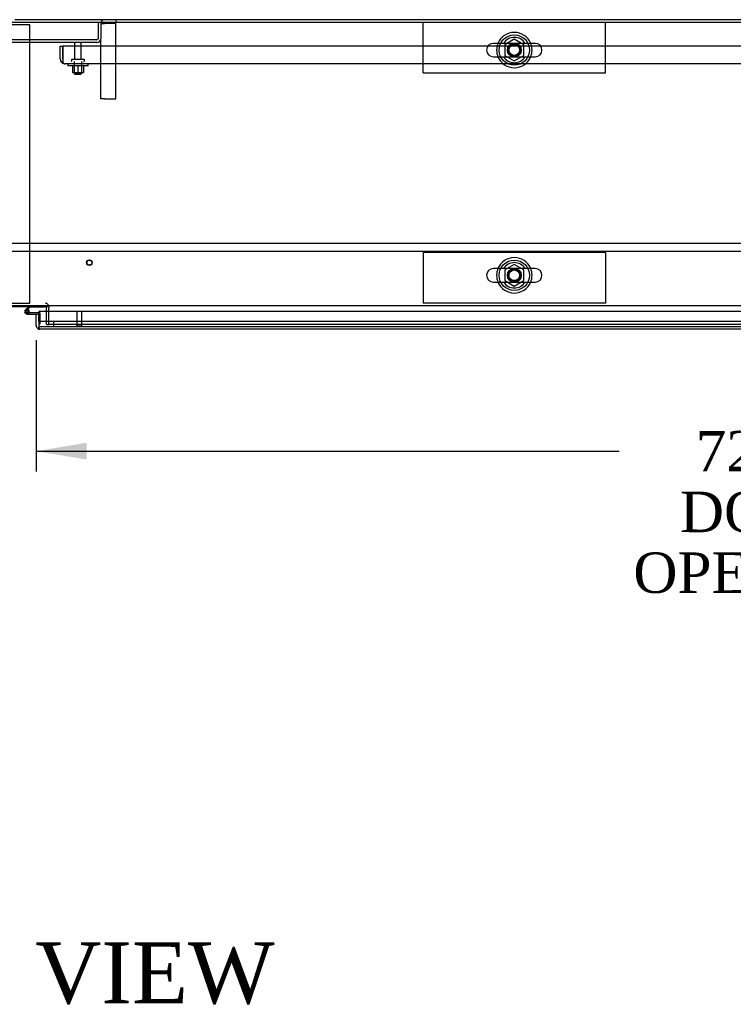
# Model space of a CAD drawing. Header units: inches. Extents: x 2 to 538, y -2 to 358.
# Tile 20 of 36: x 162 to 197, y 232 to 281. Entities that reach past the tile are written whole.
import ezdxf
from ezdxf.enums import TextEntityAlignment as Align
from ezdxf.lldxf.tags import DXFTag

# ---------------------------------------------------------------- set-up
doc = ezdxf.new("R2010")
doc.units = ezdxf.units.IN
doc.header["$MEASUREMENT"] = 0
for name, color, linetype in [('COM40146', 7, 'Continuous'), ('COM40430', 7, 'Continuous'), ('COM52839', 7, 'Continuous'), ('COM52840', 7, 'Continuous'), ('COM52841', 7, 'Continuous'), ('COM52847', 7, 'Continuous'), ('COM52850', 7, 'Continuous'), ('COM53520', 7, 'Continuous'), ('COM54578-80', 7, 'Continuous'), ('COM71127-2', 7, 'Continuous'), ('COM71131-1', 7, 'Continuous'), ('Default', 7, 'Continuous'), ('GSK11033', 7, 'Continuous'), ('NTS166105', 7, 'Continuous'), ('NTS166905', 7, 'Continuous'), ('SCS00680', 7, 'Continuous'), ('STD21878', 7, 'Continuous'), ('STD26094', 7, 'Continuous'), ('WAF25059', 7, 'Continuous'), ('WAF25362', 7, 'Continuous'), ('WAM254785', 7, 'Continuous')]:
    doc.layers.add(name, color=color, linetype=linetype)
doc.styles.add('SEACAD_Times_New_Roman', font='times.ttf')
tags = doc.linetypes.add('HIDDEN2', pattern=[0.1875, 0.125, -0.0625]).pattern_tags.tags
tags[6:7] = [DXFTag(74, 4), DXFTag(75, 0), DXFTag(340, '0'), DXFTag(46, 0.0), DXFTag(50, 0.0), DXFTag(44, 0.0), DXFTag(45, 0.0)]
tags[4:5] = [DXFTag(74, 4), DXFTag(75, 0), DXFTag(340, '0'), DXFTag(46, 0.0), DXFTag(50, 0.0), DXFTag(44, 0.0), DXFTag(45, 0.0)]
doc.dimstyles.new('HAMMOND_(STH_-_540x360)', dxfattribs={"dimtxt": 2, "dimasz": 2.5, "dimexe": 1, "dimexo": 1, "dimgap": 0.5, "dimtad": 0, "dimtih": 1, "dimtoh": 1, "dimzin": 0, "dimdsep": 46, "dimtxsty": 'SEACAD_Times_New_Roman', "dimblk1": '_SE_FILLED', "dimblk2": '_SE_FILLED', "dimsah": 1, "dimcen": 1, "dimadec": 0, "dimazin": 0, "dimtfac": 0.8, "dimtofl": 0, "dimtmove": 0, "dimatfit": 3, "dimfxl": 1, "dimtolj": 1, "dimtzin": 0, "dimarcsym": 0})

# ---------------------------------------------------------------- blocks, each defined once
blk = doc.blocks.new('SE')
at = {"layer": 'COM40146', "color": 7, "linetype": 'HIDDEN2'}
for p, q in [((163.836, 279.706), (163.961, 279.706)), ((163.836, 279.081), (163.836, 279.706)), ((163.961, 279.081), (163.961, 279.706)), ((233.711, 279.706), (163.962, 279.706)), ((163.962, 279.706), (163.962, 279.081)), ((163.961, 278.954), (163.911, 278.903)), ((163.961, 279.081), (163.961, 279.081)), ((163.961, 279.081), (163.961, 278.954)), ((163.962, 279.081), (163.962, 278.903)), ((233.586, 278.831), (164.086, 278.831)), ((164.086, 278.831), (164.086, 278.831)), ((164.086, 278.831), (164.086, 278.831))]:
    blk.add_line(p, q, dxfattribs=at)
for start, end in [(180, 225.4399), (225.4399, 269.8781), (269.9564, 270)]:
    blk.add_arc((164.086, 279.081), 0.25, start, end, dxfattribs=at)
blk.add_open_spline([(163.962, 278.903), (163.982, 278.88), (164.003, 278.862), (164.045, 278.838), (164.065, 278.831), (164.086, 278.831)], degree=3, knots=[0, 0, 0, 0, 0.5, 0.5, 1, 1, 1, 1], dxfattribs=at)
at = {"layer": 'COM40430', "color": 7, "linetype": 'HIDDEN2'}
for p, q in [((165.836, 280.833), (166.021, 280.833)), ((166.586, 280.833), (166.021, 280.833)), ((166.586, 281.018), (166.586, 280.893)), ((166.586, 277.112), (166.586, 280.833)), ((165.836, 277.112), (165.836, 280.078)), ((166.021, 277.112), (165.836, 277.112)), ((166.021, 277.112), (166.586, 277.112))]:
    blk.add_line(p, q, dxfattribs=at)
for radius in [0.185, 0.06]:
    blk.add_arc((166.021, 280.833), radius, 90, 180, dxfattribs=at)
at = {"layer": 'COM52839', "color": 7, "linetype": 'Continuous'}
blk.add_line((163.149, 266.606), (163.149, 266.833), dxfattribs=at)
at = {"layer": 'COM52839', "color": 7, "linetype": 'HIDDEN2'}
for q in [(163.149, 266.606), (163.274, 265.956)]:
    blk.add_line((163.149, 265.956), q, dxfattribs=at)
for radius, start in [(0.185, 7.1503), (0.06, 22.5687)]:
    blk.add_arc((163.089, 266.833), radius, start, 90, dxfattribs=at)
at = {"layer": 'COM52839', "color": 7, "linetype": 'Continuous'}
for radius, end in [(0.06, 22.5687), (0.185, 7.1503)]:
    blk.add_arc((163.089, 266.833), radius, 0, end, dxfattribs=at)
at = {"layer": 'COM52840', "color": 7, "linetype": 'HIDDEN2'}
for p, q in [((181.774, 278.393), (181.774, 280.893)), ((190.774, 278.393), (190.774, 280.893)), ((181.774, 278.393), (190.774, 278.393)), ((181.774, 269.518), (181.774, 267.018)), ((190.774, 269.518), (181.774, 269.518)), ((190.774, 269.518), (190.774, 267.018)), ((190.774, 267.018), (181.774, 267.018))]:
    blk.add_line(p, q, dxfattribs=at)
at = {"layer": 'COM52841', "color": 7, "linetype": 'HIDDEN2'}
for p, q in [((165.711, 280.893), (165.711, 280.078)), ((165.836, 280.893), (165.836, 280.078)), ((165.651, 280.018), (157.021, 280.018)), ((165.651, 279.893), (157.021, 279.893))]:
    blk.add_line(p, q, dxfattribs=at)
for radius in [0.06, 0.185]:
    blk.add_arc((165.651, 280.078), radius, 270, 0, dxfattribs=at)
at = {"layer": 'COM52847', "color": 7, "linetype": 'Continuous'}
for p, q in [((198.339, 266.606), (162.774, 266.606)), ((162.774, 266.606), (162.774, 265.916)), ((162.649, 266.478), (162.774, 266.478)), ((162.649, 265.916), (162.649, 266.478)), ((162.774, 266.106), (162.774, 266.478)), ((162.774, 265.834), (162.725, 265.767)), ((162.774, 265.916), (162.774, 265.916)), ((162.774, 265.916), (162.774, 265.767)), ((162.774, 265.916), (162.774, 265.834)), ((198.339, 265.731), (162.834, 265.731)), ((162.834, 265.731), (162.834, 265.731)), ((162.834, 265.731), (162.834, 265.731)), ((162.834, 265.731), (162.834, 265.731))]:
    blk.add_line(p, q, dxfattribs=at)
for start, end in [(180, 233.806), (233.806, 269.8792), (269.9411, 270)]:
    blk.add_arc((162.834, 265.916), 0.185, start, end, dxfattribs=at)
blk.add_open_spline([(162.774, 265.767), (162.784, 265.755), (162.794, 265.747), (162.809, 265.737), (162.814, 265.735), (162.824, 265.732), (162.829, 265.731), (162.834, 265.731)], degree=3, knots=[0, 0, 0, 0, 0.5, 0.5, 0.75, 0.75, 1, 1, 1, 1], dxfattribs=at)
at = {"layer": 'COM52850', "color": 7, "linetype": 'HIDDEN2'}
for p, q in [((162.336, 280.768), (160.336, 280.768)), ((162.336, 267.018), (162.336, 280.768)), ((160.336, 267.018), (162.336, 267.018))]:
    blk.add_line(p, q, dxfattribs=at)
at = {"layer": 'COM53520', "color": 7, "linetype": 'HIDDEN2'}
for p, q in [((232.649, 269.956), (126.649, 269.956)), ((126.649, 269.581), (232.649, 269.581))]:
    blk.add_line(p, q, dxfattribs=at)
at = {"layer": 'COM54578-80', "color": 7, "linetype": 'Continuous'}
for p, q in [((162.159, 266.726), (162.115, 266.682)), ((162.131, 266.608), (162.131, 266.583)), ((162.327, 266.893), (162.159, 266.726)), ((162.206, 266.658), (162.181, 266.658)), ((162.181, 266.533), (162.206, 266.533)), ((162.228, 266.707), (162.242, 266.721)), ((162.774, 266.54), (162.233, 266.54)), ((162.242, 266.721), (162.352, 266.831)), ((162.256, 266.583), (162.256, 266.608)), ((162.256, 266.59), (162.31, 266.585)), ((162.352, 266.831), (163.046, 266.831)), ((163.046, 266.831), (163.046, 266.893)), ((162.194, 266.478), (162.649, 266.478))]:
    blk.add_line(p, q, dxfattribs=at)
at = {"layer": 'COM54578-80', "color": 7, "linetype": 'HIDDEN2'}
for p, q in [((162.158, 266.637), (162.228, 266.707)), ((162.233, 266.54), (162.194, 266.54)), ((162.311, 266.595), (162.249, 266.595)), ((162.249, 266.59), (162.256, 266.59)), ((162.811, 266.54), (162.774, 266.54)), ((162.836, 265.991), (162.836, 266.515)), ((162.774, 265.991), (162.836, 265.991))]:
    blk.add_line(p, q, dxfattribs=at)
at = {"layer": 'COM54578-80', "color": 7, "linetype": 'Continuous'}
for centre, radius, start, end in [((162.194, 266.595), 0.117, 354.7841, 270), ((162.181, 266.608), 0.05, 90, 180), ((162.181, 266.583), 0.05, 180, 270), ((162.194, 266.595), 0.135, 68.9858, 104.9706), ((162.206, 266.608), 0.05, 0, 90), ((162.206, 266.583), 0.05, 270, 0), ((162.194, 266.595), 0.117, 331.9602, 354.7841)]:
    blk.add_arc(centre, radius, start, end, dxfattribs=at)
at = {"layer": 'COM54578-80', "color": 7, "linetype": 'HIDDEN2'}
for centre, radius, start, end in [((162.194, 266.595), 0.055, 354.7841, 270), ((162.194, 266.595), 0.055, 270, 354.7841), ((162.194, 266.595), 0.117, 270, 331.9602), ((162.811, 266.515), 0.025, 0, 90)]:
    blk.add_arc(centre, radius, start, end, dxfattribs=at)
at = {"layer": 'COM71127-2', "color": 7, "linetype": 'Continuous'}
blk.add_line((220.086, 281.018), (161.586, 281.018), dxfattribs=at)
at = {"layer": 'COM71131-1', "color": 7, "linetype": 'Continuous'}
for p, q in [((161.336, 280.893), (235.774, 280.893)), ((234.024, 266.893), (161.336, 266.893)), ((161.336, 266.856), (162.29, 266.856)), ((163.046, 266.856), (163.274, 266.856)), ((163.274, 266.856), (163.274, 266.768)), ((163.274, 266.606), (163.274, 266.768))]:
    blk.add_line(p, q, dxfattribs=at)
at = {"layer": 'COM71131-1', "color": 7, "linetype": 'HIDDEN2'}
for p, q in [((162.29, 266.856), (163.046, 266.856)), ((163.274, 265.956), (163.274, 266.606)), ((234.024, 265.956), (163.274, 265.956))]:
    blk.add_line(p, q, dxfattribs=at)
for centre in [(186.274, 279.518), (186.274, 268.393)]:
    blk.add_circle(centre, 0.344, dxfattribs=at)
at = {"layer": 'GSK11033', "color": 7, "linetype": 'HIDDEN2'}
for p, q in [((198.339, 266.106), (162.774, 266.106)), ((163.524, 265.856), (163.524, 266.106)), ((198.339, 265.856), (162.774, 265.856))]:
    blk.add_line(p, q, dxfattribs=at)
at = {"layer": 'GSK11033', "color": 7, "linetype": 'Continuous'}
for p, q in [((162.774, 266.106), (162.774, 266.106)), ((162.774, 266.106), (162.774, 265.856)), ((162.774, 265.856), (162.774, 265.856))]:
    blk.add_line(p, q, dxfattribs=at)
at = {"layer": 'NTS166105', "color": 7, "linetype": 'HIDDEN2'}
for p, q in [((164.438, 278.735), (164.438, 278.415)), ((164.713, 278.735), (164.713, 278.415)), ((164.988, 278.735), (164.988, 278.415)), ((164.438, 278.415), (164.713, 278.415)), ((164.713, 278.415), (164.988, 278.415))]:
    blk.add_line(p, q, dxfattribs=at)
at = {"layer": 'NTS166905', "color": 7, "linetype": 'HIDDEN2'}
for p, q in [((186.27, 280.056), (185.809, 279.781)), ((185.809, 279.781), (185.809, 279.255)), ((186.739, 279.781), (186.27, 280.056)), ((186.739, 279.255), (186.739, 279.781)), ((185.809, 279.255), (186.274, 278.983)), ((186.274, 278.983), (186.739, 279.255)), ((186.27, 268.931), (185.809, 268.656)), ((185.809, 268.656), (185.809, 268.13)), ((186.739, 268.656), (186.27, 268.931)), ((186.739, 268.13), (186.739, 268.656)), ((185.809, 268.13), (186.274, 267.858)), ((186.274, 267.858), (186.739, 268.13))]:
    blk.add_line(p, q, dxfattribs=at)
for centre in [(186.274, 279.518), (186.274, 268.393)]:
    blk.add_circle(centre, 0.263, dxfattribs=at)
at = {"layer": 'SCS00680', "color": 7, "linetype": 'Continuous'}
for p, q in [((187.31, 279.85), (185.238, 279.85)), ((185.238, 279.187), (187.31, 279.187)), ((187.31, 268.725), (185.238, 268.725)), ((185.238, 268.062), (187.31, 268.062))]:
    blk.add_line(p, q, dxfattribs=at)
for centre, radius, start, end in [((186.274, 279.518), 0.625, 32.0055, 147.9945), ((185.238, 279.518), 0.331, 90, 270), ((187.31, 279.518), 0.331, 270, 90), ((186.274, 279.518), 0.625, 212.0055, 327.9945), ((186.274, 268.393), 0.625, 32.0055, 147.9945), ((185.238, 268.393), 0.331, 90, 270), ((187.31, 268.393), 0.331, 270, 90), ((186.274, 268.393), 0.625, 212.0055, 327.9945)]:
    blk.add_arc(centre, radius, start, end, dxfattribs=at)
at = {"layer": 'STD21878', "color": 7, "linetype": 'HIDDEN2'}
for p, q in [((164.649, 266.606), (164.649, 265.888)), ((164.899, 265.888), (164.899, 266.606)), ((164.914, 265.888), (164.633, 265.888)), ((164.633, 265.888), (164.633, 265.856)), ((164.914, 265.856), (164.914, 265.888))]:
    blk.add_line(p, q, dxfattribs=at)
for radius in [0.141, 0.125]:
    blk.add_circle((165.274, 269.018), radius, dxfattribs=at)
at = {"layer": 'STD26094', "color": 7, "linetype": 'HIDDEN2'}
for p, q in [((164.546, 279.833), (164.546, 279.056)), ((164.876, 279.056), (164.876, 279.833)), ((164.386, 279.026), (164.386, 278.986)), ((165.006, 279.056), (164.416, 279.056)), ((164.524, 278.956), (164.524, 278.369)), ((164.899, 278.369), (164.899, 278.956)), ((165.036, 278.986), (165.036, 279.026)), ((164.899, 278.369), (164.524, 278.369)), ((164.524, 278.369), (164.561, 278.331)), ((164.561, 278.331), (164.861, 278.331)), ((164.861, 278.331), (164.899, 278.369))]:
    blk.add_line(p, q, dxfattribs=at)
for centre, radius, start, end in [((164.606, 279.833), 0.06, 90, 180), ((164.816, 279.833), 0.06, 0, 90), ((164.416, 279.026), 0.03, 90, 180), ((164.416, 278.986), 0.03, 180, 270), ((165.006, 279.026), 0.03, 0, 90), ((165.006, 278.986), 0.03, 270, 0)]:
    blk.add_arc(centre, radius, start, end, dxfattribs=at)
at = {"layer": 'WAF25059', "color": 7, "linetype": 'HIDDEN2'}
for p, q in [((164.211, 278.831), (164.211, 278.735)), ((165.211, 278.735), (164.211, 278.735)), ((165.211, 278.735), (165.211, 278.831))]:
    blk.add_line(p, q, dxfattribs=at)
at = {"layer": 'WAF25362', "color": 7, "linetype": 'HIDDEN2'}
for centre in [(186.274, 279.518), (186.274, 268.393)]:
    blk.add_circle(centre, 0.344, dxfattribs=at)
at = {"layer": 'WAF25362', "color": 7, "linetype": 'Continuous'}
for centre, start, end in [((186.274, 279.518), 22.2452, 157.7548), ((186.274, 279.518), 202.2452, 337.7548), ((186.274, 268.393), 22.2452, 157.7548), ((186.274, 268.393), 202.2452, 337.7548)]:
    blk.add_arc(centre, 0.875, start, end, dxfattribs=at)
at = {"layer": 'WAF25362', "color": 7, "linetype": 'HIDDEN2'}
for centre, start, end in [((186.274, 279.518), 157.7548, 202.2452), ((186.274, 279.518), 0, 22.2452), ((186.274, 279.518), 337.7548, 0), ((186.274, 268.393), 157.7548, 202.2452), ((186.274, 268.393), 0, 22.2452), ((186.274, 268.393), 337.7548, 0)]:
    blk.add_arc(centre, 0.875, start, end, dxfattribs=at)
at = {"layer": 'WAM254785', "color": 7, "linetype": 'HIDDEN2'}
for centre, radius in [((186.274, 279.518), 0.75), ((186.274, 279.518), 0.312), ((186.274, 268.393), 0.75), ((186.274, 268.393), 0.312)]:
    blk.add_circle(centre, radius, dxfattribs=at)
blk = doc.blocks.new('DMBLK3490')
at = {"layer": 'Default', "linetype": 'Continuous'}
for points in [[(165.149, 259.29), (165.149, 260.123), (162.649, 259.707)], [(232.149, 259.29), (234.649, 259.707), (232.149, 260.123)]]:
    blk.add_hatch(color=7, dxfattribs=at).paths.add_polyline_path(points)
at = {"layer": 'Default', "color": 7, "linetype": 'Continuous'}
for p, q in [((162.649, 265.197), (162.649, 258.707)), ((234.649, 265.197), (234.649, 258.707)), ((162.649, 259.707), (191.456, 259.707)), ((205.842, 259.707), (234.649, 259.707))]:
    blk.add_line(p, q, dxfattribs=at)
at = {"layer": 'Default', "color": 7, "linetype": 'Continuous', "style": 'SEACAD_Times_New_Roman'}
for s, p in [('72.00', (195.237, 260.707)), ('DOOR', (194.455, 257.707)), ('OPENING', (192.156, 254.707))]:
    blk.add_text(s, height=2, dxfattribs=at).set_placement(p, align=Align.TOP_LEFT)
blk = doc.blocks.new('_SE_FILLED')
at = {"color": 0}
blk.add_line((0, 0), (-1, 0), dxfattribs=at)
blk.add_solid([(0, 0), (-1, -0.1665), (-1, 0.1665), (0, 0)], dxfattribs=at)

msp = doc.modelspace()

# ---------------------------------------------------------------- block references
at = {"layer": 'Default'}
msp.add_blockref('SE', (0, 0), dxfattribs=at)

# ---------------------------------------------------------------- texts
at = {"layer": 'Default', "color": 7, "linetype": 'Continuous', "style": 'SEACAD_Times_New_Roman'}
msp.add_text('TOP VIEW', height=3, dxfattribs=at).set_placement((152.908, 235.439), align=Align.TOP_LEFT)

# ---------------------------------------------------------------- dimensions: what is measured, and where the dimension line sits
at = {"layer": 'Default', "color": 7, "linetype": 'Continuous'}
dim = msp.add_linear_dim(base=(162.649, 259.707), p1=(162.649, 266.197), p2=(234.649, 266.197), angle=0, text='\\A1;<>\\PDOOR\\XOPENING', dimstyle='HAMMOND_(STH_-_540x360)', dxfattribs=at)
dim.commit()
dim.dimension.update_dxf_attribs({"geometry": 'DMBLK3490', "text_midpoint": (198.649, 259.707), "dimtype": 161})

doc.saveas('drawing.dxf')
